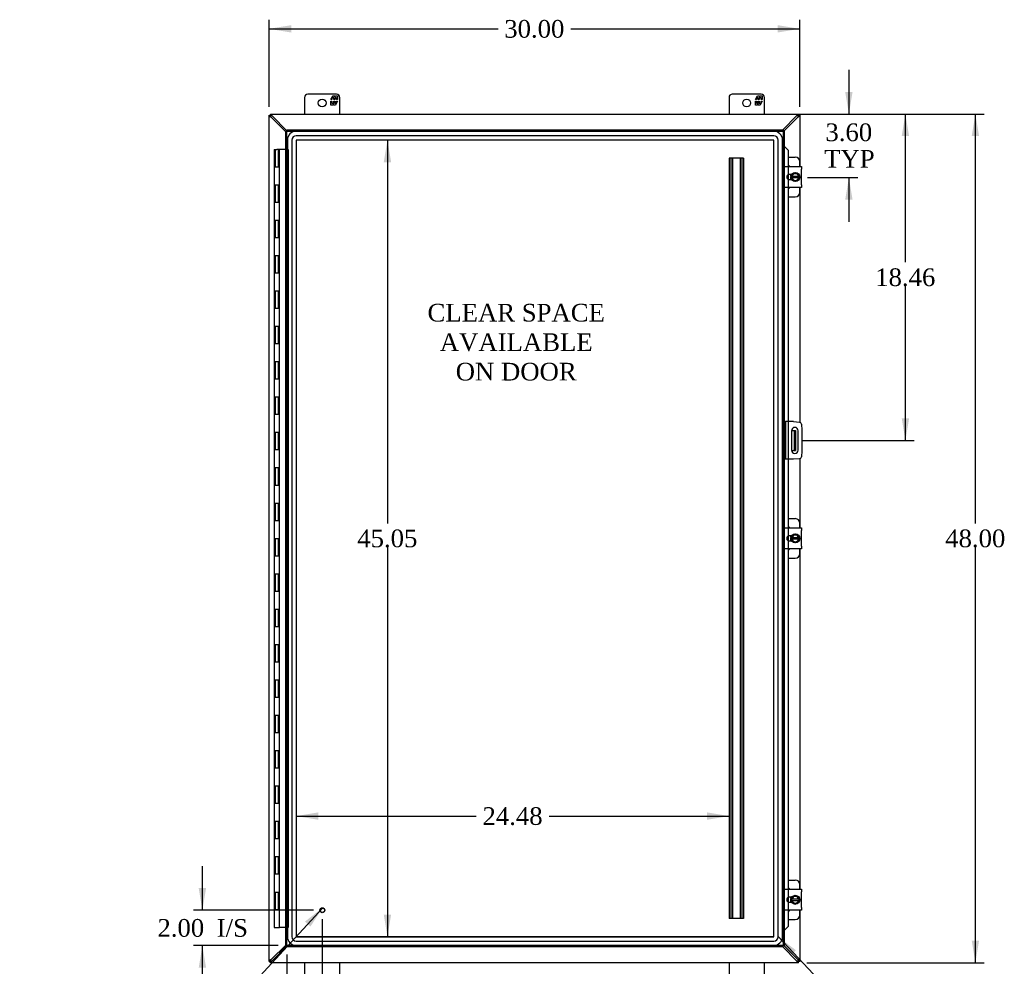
# Model space of a CAD drawing. Header units: inches. Extents: x 15 to 237, y 5 to 158.
# Tile 3 of 9: x 57 to 112, y 51 to 105. Entities that reach past the tile are written whole.
import ezdxf
from ezdxf.enums import TextEntityAlignment as Align

# ---------------------------------------------------------------- set-up
doc = ezdxf.new("R2010")
doc.units = ezdxf.units.IN
doc.header["$MEASUREMENT"] = 0
for name, color, linetype in [('COM40153-1', 7, 'CONTINUOUS'), ('COM40153-2', 7, 'CONTINUOUS'), ('COM42667', 7, 'CONTINUOUS'), ('COM42780', 7, 'CONTINUOUS'), ('COM48455', 7, 'CONTINUOUS'), ('COM53845-3', 7, 'CONTINUOUS'), ('COM70219', 7, 'CONTINUOUS'), ('COM71782-5', 7, 'CONTINUOUS'), ('DEFAULT', 7, 'CONTINUOUS'), ('FET07710', 7, 'CONTINUOUS'), ('HNG10620-44B', 7, 'CONTINUOUS'), ('HNG10620-44C', 7, 'CONTINUOUS'), ('SCC19011', 7, 'CONTINUOUS'), ('SPR20265', 7, 'CONTINUOUS'), ('STD21878', 7, 'CONTINUOUS'), ('WAF25035', 7, 'CONTINUOUS')]:
    doc.layers.add(name, color=color, linetype=linetype)
doc.styles.add('SEACAD_TIMES_NEW_ROMAN', font='times.ttf')

# ---------------------------------------------------------------- blocks, each defined once
blk = doc.blocks.new('SEANNOT_GROUP2')
at = {"layer": 'DEFAULT', "linetype": 'Continuous'}
blk.add_hatch(color=136, dxfattribs=at).paths.add_polyline_path([(72.954, 53.348), (73.647, 54.409), (72.648, 53.63)])
at = {"layer": 'DEFAULT', "color": 136, "linetype": 'Continuous'}
blk.add_line((67.881, 48.142), (67.381, 48.142), dxfattribs=at)
blk.add_lwpolyline([(67.881, 48.142), (73.647, 54.409)], dxfattribs=at)
at = {"layer": 'DEFAULT', "color": 136, "linetype": 'Continuous', "style": 'SEACAD_TIMES_NEW_ROMAN'}
for s, p in [('GROUND STUD', (56.438, 48.642)), ('DOOR', (56.438, 47.142))]:
    blk.add_text(s, height=1, dxfattribs=at).set_placement(p, align=Align.TOP_LEFT)
blk = doc.blocks.new('SEANNOT_GROUP3')
at = {"layer": 'DEFAULT', "linetype": 'Continuous'}
blk.add_hatch(color=136, dxfattribs=at).paths.add_polyline_path([(100.4, 52.005), (99.393, 52.774), (100.097, 51.72)])
at = {"layer": 'DEFAULT', "color": 136, "linetype": 'Continuous'}
blk.add_line((105.627, 46.13), (106.127, 46.13), dxfattribs=at)
blk.add_lwpolyline([(105.627, 46.13), (99.393, 52.774)], dxfattribs=at)
at = {"layer": 'DEFAULT', "color": 136, "linetype": 'Continuous', "style": 'SEACAD_TIMES_NEW_ROMAN'}
blk.add_text('GASKET', height=1, dxfattribs=at).set_placement((106.477, 46.63), align=Align.TOP_LEFT)
blk = doc.blocks.new('GDIMGGROUP')
at = {"layer": 'DEFAULT', "linetype": 'Continuous'}
for points in [[(110.754, 98.05), (110.546, 99.3), (110.337, 98.05)], [(110.754, 52.55), (110.337, 52.55), (110.546, 51.3)]]:
    blk.add_hatch(color=136, dxfattribs=at).paths.add_polyline_path(points)
at = {"layer": 'DEFAULT', "color": 136, "linetype": 'Continuous'}
for p, q in [((101.016, 99.3), (111.046, 99.3)), ((110.546, 76.15), (110.546, 99.3)), ((110.546, 51.3), (110.546, 74.8)), ((101.016, 51.3), (111.046, 51.3))]:
    blk.add_line(p, q, dxfattribs=at)
at = {"layer": 'DEFAULT', "color": 136, "linetype": 'Continuous', "style": 'SEACAD_TIMES_NEW_ROMAN'}
blk.add_text('48.00', height=1, dxfattribs=at).set_placement((108.84, 75.8), align=Align.TOP_LEFT)
blk = doc.blocks.new('GDIMGGROUP1')
at = {"layer": 'DEFAULT', "linetype": 'Continuous'}
for points in [[(66.637, 55.52), (66.846, 54.27), (67.054, 55.52)], [(66.637, 51.02), (67.054, 51.02), (66.846, 52.27)]]:
    blk.add_hatch(color=136, dxfattribs=at).paths.add_polyline_path(points)
at = {"layer": 'DEFAULT', "color": 136, "linetype": 'Continuous'}
for p, q in [((66.846, 54.27), (66.846, 56.77)), ((73.126, 54.27), (66.346, 54.27)), ((71.126, 52.27), (66.346, 52.27)), ((66.846, 49.77), (66.846, 52.27))]:
    blk.add_line(p, q, dxfattribs=at)
at = {"layer": 'DEFAULT', "color": 136, "linetype": 'Continuous', "style": 'SEACAD_TIMES_NEW_ROMAN'}
for s, p in [('2.00', (64.304, 53.77)), ('I/S', (67.658, 53.77))]:
    blk.add_text(s, height=1, dxfattribs=at).set_placement(p, align=Align.TOP_LEFT)
blk = doc.blocks.new('GDIMGGROUP9')
at = {"layer": 'DEFAULT', "linetype": 'Continuous'}
for points in [[(103.603, 100.55), (103.186, 100.55), (103.395, 99.3)], [(103.603, 94.454), (103.395, 95.704), (103.186, 94.454)]]:
    blk.add_hatch(color=136, dxfattribs=at).paths.add_polyline_path(points)
at = {"layer": 'DEFAULT', "color": 136, "linetype": 'Continuous'}
for p, q in [((103.395, 101.8), (103.395, 99.3)), ((101.016, 99.3), (103.895, 99.3)), ((101.048, 95.704), (103.895, 95.704)), ((103.395, 95.704), (103.395, 93.204))]:
    blk.add_line(p, q, dxfattribs=at)
at = {"layer": 'DEFAULT', "color": 136, "linetype": 'Continuous', "style": 'SEACAD_TIMES_NEW_ROMAN'}
for s, p in [('3.60', (102.068, 98.769)), ('TYP', (101.997, 97.269))]:
    blk.add_text(s, height=1, dxfattribs=at).set_placement(p, align=Align.TOP_LEFT)
blk = doc.blocks.new('GDIMGGROUP10')
at = {"layer": 'DEFAULT', "linetype": 'Continuous'}
for points in [[(106.798, 98.05), (106.589, 99.3), (106.381, 98.05)], [(106.798, 82.09), (106.381, 82.09), (106.589, 80.84)]]:
    blk.add_hatch(color=136, dxfattribs=at).paths.add_polyline_path(points)
at = {"layer": 'DEFAULT', "color": 136, "linetype": 'Continuous'}
for p, q in [((99.644, 99.3), (107.089, 99.3)), ((106.589, 90.92), (106.589, 99.3)), ((106.589, 80.84), (106.589, 89.57)), ((100.795, 80.84), (107.089, 80.84))]:
    blk.add_line(p, q, dxfattribs=at)
at = {"layer": 'DEFAULT', "color": 136, "linetype": 'Continuous', "style": 'SEACAD_TIMES_NEW_ROMAN'}
blk.add_text('18.46', height=1, dxfattribs=at).set_placement((104.883, 90.57), align=Align.TOP_LEFT)
blk = doc.blocks.new('GDIMGGROUP15')
at = {"layer": 'DEFAULT', "linetype": 'Continuous'}
for points in [[(72.876, 48.052), (72.876, 48.469), (71.626, 48.261)], [(72.376, 48.052), (73.626, 48.261), (72.376, 48.469)]]:
    blk.add_hatch(color=136, dxfattribs=at).paths.add_polyline_path(points)
at = {"layer": 'DEFAULT', "color": 136, "linetype": 'Continuous'}
for p, q in [((73.626, 53.77), (73.626, 47.761)), ((71.626, 51.77), (71.626, 47.761)), ((71.626, 48.261), (74.959, 48.261)), ((74.959, 48.261), (75.459, 48.261))]:
    blk.add_line(p, q, dxfattribs=at)
at = {"layer": 'DEFAULT', "color": 136, "linetype": 'Continuous', "style": 'SEACAD_TIMES_NEW_ROMAN'}
for s, p in [('2.00', (75.809, 48.761)), ('I/S', (79.163, 48.761))]:
    blk.add_text(s, height=1, dxfattribs=at).set_placement(p, align=Align.TOP_LEFT)
blk = doc.blocks.new('GDIMGGROUP23')
at = {"layer": 'DEFAULT', "linetype": 'Continuous'}
for points in [[(77.099, 96.577), (77.515, 96.577), (77.307, 97.827)], [(77.099, 54.023), (77.307, 52.773), (77.515, 54.023)]]:
    blk.add_hatch(color=136, dxfattribs=at).paths.add_polyline_path(points)
at = {"layer": 'DEFAULT', "color": 136, "linetype": 'Continuous'}
for p, q in [((77.307, 97.827), (77.307, 76.15)), ((77.307, 74.8), (77.307, 52.773))]:
    blk.add_line(p, q, dxfattribs=at)
at = {"layer": 'DEFAULT', "color": 136, "linetype": 'Continuous', "style": 'SEACAD_TIMES_NEW_ROMAN'}
blk.add_text('45.05', height=1, dxfattribs=at).set_placement((75.601, 75.8), align=Align.TOP_LEFT)
blk = doc.blocks.new('GDIMGGROUP24')
at = {"layer": 'DEFAULT', "linetype": 'Continuous'}
for points in [[(73.396, 59.385), (73.396, 59.802), (72.146, 59.594)], [(95.376, 59.385), (96.626, 59.594), (95.376, 59.802)]]:
    blk.add_hatch(color=136, dxfattribs=at).paths.add_polyline_path(points)
at = {"layer": 'DEFAULT', "color": 136, "linetype": 'Continuous'}
for p, q in [((72.146, 59.594), (82.33, 59.594)), ((86.442, 59.594), (96.626, 59.594))]:
    blk.add_line(p, q, dxfattribs=at)
at = {"layer": 'DEFAULT', "color": 136, "linetype": 'Continuous', "style": 'SEACAD_TIMES_NEW_ROMAN'}
blk.add_text('24.48', height=1, dxfattribs=at).set_placement((82.68, 60.094), align=Align.TOP_LEFT)
blk = doc.blocks.new('GDIMGGROUP25')
at = {"layer": 'DEFAULT', "linetype": 'Continuous'}
for points in [[(71.867, 104.327), (70.617, 104.119), (71.867, 103.911)], [(99.367, 104.327), (99.367, 103.911), (100.617, 104.119)]]:
    blk.add_hatch(color=136, dxfattribs=at).paths.add_polyline_path(points)
at = {"layer": 'DEFAULT', "color": 136, "linetype": 'Continuous'}
for p, q in [((70.617, 99.699), (70.617, 104.619)), ((70.617, 104.119), (83.561, 104.119)), ((87.673, 104.119), (100.617, 104.119)), ((100.617, 99.699), (100.617, 104.619))]:
    blk.add_line(p, q, dxfattribs=at)
at = {"layer": 'DEFAULT', "color": 136, "linetype": 'Continuous', "style": 'SEACAD_TIMES_NEW_ROMAN'}
blk.add_text('30.00', height=1, dxfattribs=at).set_placement((83.911, 104.619), align=Align.TOP_LEFT)

msp = doc.modelspace()

# ---------------------------------------------------------------- linework, layer by layer
at = {"layer": 'COM40153-1', "color": 7}
for p, q in [((100.149, 81.403), (100.259, 81.403)), ((100.259, 81.403), (100.295, 81.403)), ((100.295, 81.403), (100.367, 81.403)), ((100.295, 81.403), (100.295, 80.278)), ((100.367, 81.403), (100.367, 80.278)), ((100.149, 80.278), (100.259, 80.278)), ((100.295, 80.278), (100.259, 80.278)), ((100.295, 80.278), (100.367, 80.278))]:
    msp.add_line(p, q, dxfattribs=at)
at = {"layer": 'COM40153-2', "color": 7}
for p, q in [((99.814, 81.903), (99.742, 81.903)), ((99.814, 81.903), (99.814, 79.778)), ((99.814, 81.903), (99.85, 81.903)), ((100.265, 81.903), (99.85, 81.903)), ((100.265, 81.903), (100.599, 81.874)), ((100.149, 81.39), (100.149, 80.29)), ((100.524, 80.29), (100.524, 81.39)), ((100.713, 81.76), (100.742, 81.426)), ((100.742, 81.426), (100.742, 80.255)), ((100.742, 80.255), (100.713, 79.921)), ((99.814, 79.778), (99.742, 79.778)), ((99.85, 79.778), (99.814, 79.778)), ((100.265, 79.778), (99.85, 79.778)), ((100.599, 79.807), (100.265, 79.778))]:
    msp.add_line(p, q, dxfattribs=at)
for centre, radius, start, end in [((100.589, 81.749), 0.125, 5, 85), ((100.336, 81.39), 0.188, 0, 180), ((100.336, 80.29), 0.188, 180, 0), ((100.589, 79.932), 0.125, 275, 355)]:
    msp.add_arc(centre, radius, start, end, dxfattribs=at)
at = {"layer": 'COM42667', "color": 7}
for p, q in [((99.743, 96.184), (99.743, 96.327)), ((99.743, 96.327), (100.713, 96.327)), ((100.713, 96.327), (100.713, 96.184)), ((99.743, 96.184), (99.743, 95.293)), ((100.157, 95.879), (100.018, 95.879)), ((100.713, 95.293), (100.713, 96.184)), ((99.743, 95.15), (99.743, 95.293)), ((100.018, 95.598), (100.157, 95.598)), ((100.713, 95.293), (100.713, 95.15)), ((100.713, 95.15), (99.743, 95.15)), ((99.743, 75.746), (99.743, 75.889)), ((99.743, 75.889), (100.713, 75.889)), ((99.743, 75.746), (99.743, 74.855)), ((100.713, 75.889), (100.713, 75.746)), ((100.713, 74.855), (100.713, 75.746)), ((100.157, 75.441), (100.018, 75.441)), ((100.018, 75.16), (100.157, 75.16)), ((99.743, 74.712), (99.743, 74.855)), ((100.713, 74.712), (99.743, 74.712)), ((100.713, 74.855), (100.713, 74.712)), ((99.743, 55.308), (99.743, 55.451)), ((99.743, 55.451), (100.713, 55.451)), ((99.743, 55.308), (99.743, 54.417)), ((100.713, 55.451), (100.713, 55.308)), ((100.713, 54.417), (100.713, 55.308)), ((100.157, 55.003), (100.018, 55.003)), ((100.018, 54.722), (100.157, 54.722)), ((99.743, 54.274), (99.743, 54.417)), ((100.713, 54.274), (99.743, 54.274)), ((100.713, 54.417), (100.713, 54.274))]:
    msp.add_line(p, q, dxfattribs=at)
for centre, radius in [((100.018, 95.738), 0.14), ((100.018, 75.3), 0.141), ((100.018, 54.862), 0.14)]:
    msp.add_arc(centre, radius, 90, 270, dxfattribs=at)
at = {"layer": 'COM42780', "color": 7}
for p, q in [((99.967, 96.854), (100.364, 96.854)), ((100.614, 96.327), (100.614, 96.604)), ((100.114, 95.804), (100.114, 95.879)), ((100.114, 95.598), (100.114, 95.67)), ((100.614, 94.873), (100.614, 95.15)), ((99.967, 94.623), (100.364, 94.623)), ((99.967, 76.416), (100.364, 76.416)), ((100.614, 75.889), (100.614, 76.166)), ((100.114, 75.366), (100.114, 75.441)), ((100.114, 75.16), (100.114, 75.232)), ((100.614, 74.435), (100.614, 74.712)), ((99.967, 74.185), (100.364, 74.185)), ((99.967, 55.978), (100.364, 55.978)), ((100.614, 55.451), (100.614, 55.728)), ((100.114, 54.928), (100.114, 55.003)), ((100.114, 54.722), (100.114, 54.794)), ((100.614, 53.997), (100.614, 54.274)), ((99.967, 53.747), (100.364, 53.747))]:
    msp.add_line(p, q, dxfattribs=at)
for centre, start, end in [((99.864, 96.167), 39.9324, 65.6695), ((100.364, 96.604), 0, 90), ((99.864, 95.31), 294.3305, 320.0676), ((100.364, 94.873), 270, 0), ((100.364, 76.166), 0, 90), ((99.864, 75.729), 39.9324, 65.6695), ((99.864, 74.872), 294.3305, 320.0676), ((100.364, 74.435), 270, 0), ((100.364, 55.728), 0, 90), ((99.864, 55.291), 39.9324, 65.6695), ((99.864, 54.434), 294.3305, 320.0676), ((100.364, 53.997), 270, 0)]:
    msp.add_arc(centre, 0.25, start, end, dxfattribs=at)
at = {"layer": 'COM48455', "color": 7}
for p, q in [((70.617, 99.228), (70.689, 99.228)), ((70.617, 99.199), (70.617, 99.228)), ((70.689, 99.199), (70.617, 99.199)), ((70.617, 51.402), (70.617, 99.199)), ((70.689, 99.3), (70.689, 99.228)), ((70.689, 99.3), (70.719, 99.3)), ((70.689, 99.228), (70.725, 99.192)), ((70.719, 99.228), (70.689, 99.228)), ((70.689, 99.228), (70.725, 99.192)), ((70.689, 99.228), (70.689, 99.199)), ((70.725, 99.123), (70.706, 99.156)), ((70.719, 99.228), (70.719, 99.3)), ((70.719, 99.3), (100.516, 99.3)), ((71.554, 98.302), (70.725, 99.123)), ((70.762, 99.212), (70.795, 99.192)), ((71.626, 98.353), (70.795, 99.192)), ((100.44, 99.192), (99.658, 98.403)), ((99.71, 98.331), (100.509, 99.123)), ((100.44, 99.192), (100.473, 99.212)), ((100.545, 99.228), (100.509, 99.192)), ((100.545, 99.228), (100.509, 99.192)), ((100.529, 99.156), (100.509, 99.123)), ((100.516, 99.228), (100.516, 99.3)), ((100.516, 99.3), (100.545, 99.3)), ((100.545, 99.228), (100.516, 99.228)), ((100.545, 99.3), (100.545, 99.228)), ((100.617, 99.228), (100.545, 99.228)), ((100.545, 99.199), (100.545, 99.228)), ((100.545, 99.199), (100.617, 99.199)), ((100.617, 99.228), (100.617, 99.199)), ((100.617, 99.199), (100.617, 96.327)), ((100.617, 95.15), (100.617, 81.871)), ((100.617, 79.81), (100.617, 75.889)), ((100.617, 74.712), (100.617, 55.451)), ((100.617, 54.274), (100.617, 51.402)), ((70.725, 51.478), (71.554, 52.299)), ((71.626, 52.248), (70.795, 51.408)), ((100.44, 51.408), (99.658, 52.198)), ((100.509, 51.478), (99.71, 52.27)), ((70.689, 51.402), (70.617, 51.402)), ((70.617, 51.373), (70.617, 51.402)), ((70.617, 51.373), (70.689, 51.373)), ((70.689, 51.373), (70.725, 51.408)), ((70.689, 51.372), (70.725, 51.408)), ((70.689, 51.402), (70.689, 51.373)), ((70.689, 51.372), (70.719, 51.372)), ((70.689, 51.3), (70.689, 51.372)), ((70.719, 51.3), (70.689, 51.3)), ((70.706, 51.445), (70.725, 51.478)), ((70.719, 51.372), (70.719, 51.3)), ((100.516, 51.3), (70.719, 51.3)), ((70.795, 51.408), (70.762, 51.389)), ((100.473, 51.389), (100.44, 51.408)), ((100.509, 51.478), (100.529, 51.445)), ((100.545, 51.373), (100.509, 51.408)), ((100.545, 51.372), (100.509, 51.408)), ((100.516, 51.372), (100.516, 51.3)), ((100.516, 51.372), (100.545, 51.372)), ((100.545, 51.3), (100.516, 51.3)), ((100.545, 51.402), (100.617, 51.402)), ((100.545, 51.373), (100.545, 51.402)), ((100.617, 51.373), (100.545, 51.373)), ((100.545, 51.3), (100.545, 51.372)), ((100.617, 51.402), (100.617, 51.373))]:
    msp.add_line(p, q, dxfattribs=at)
for centre, start, end in [((71.135, 99.922), 238.5398, 242.806), ((69.996, 98.782), 27.194, 31.4601), ((101.238, 98.782), 148.5399, 152.806), ((100.099, 99.922), 297.194, 301.4601), ((71.135, 50.679), 117.194, 121.4601), ((69.996, 51.819), 328.5399, 332.806), ((101.238, 51.819), 207.194, 211.4601), ((100.099, 50.679), 58.5399, 62.806)]:
    msp.add_arc(centre, 0.898, start, end, dxfattribs=at)
for points, knots in [([(70.667, 99.156), (70.665, 99.157), (70.662, 99.159), (70.657, 99.162), (70.652, 99.165), (70.648, 99.168), (70.643, 99.171), (70.639, 99.174), (70.635, 99.177), (70.631, 99.18), (70.626, 99.185), (70.621, 99.189), (70.619, 99.193), (70.618, 99.196), (70.617, 99.198), (70.617, 99.199)], [0, 0, 0, 0, 0.058508, 0.117588, 0.177234, 0.23744, 0.298196, 0.359495, 0.421327, 0.483683, 0.609872, 0.738031, 0.824554, 0.911887, 1, 1, 1, 1]), ([(70.706, 99.156), (70.704, 99.16), (70.701, 99.164), (70.698, 99.172), (70.696, 99.176), (70.693, 99.183), (70.691, 99.186), (70.69, 99.193), (70.689, 99.196), (70.689, 99.199)], [0, 0, 0, 0, 0.25, 0.25, 0.5, 0.5, 0.75, 0.75, 1, 1, 1, 1]), ([(70.719, 99.3), (70.72, 99.3), (70.721, 99.3), (70.723, 99.3), (70.725, 99.299), (70.727, 99.297), (70.729, 99.296), (70.731, 99.294), (70.734, 99.291), (70.736, 99.289), (70.739, 99.285), (70.744, 99.279), (70.749, 99.27), (70.755, 99.261), (70.76, 99.254), (70.762, 99.251)], [0, 0, 0, 0, 0.058839, 0.117335, 0.175479, 0.233264, 0.290679, 0.347718, 0.404373, 0.460635, 0.516498, 0.640635, 0.762642, 0.882451, 1, 1, 1, 1]), ([(70.719, 99.228), (70.722, 99.228), (70.725, 99.228), (70.731, 99.226), (70.735, 99.225), (70.742, 99.222), (70.746, 99.22), (70.753, 99.216), (70.758, 99.214), (70.762, 99.212)], [0, 0, 0, 0, 0.25, 0.25, 0.5, 0.5, 0.75, 0.75, 1, 1, 1, 1]), ([(100.473, 99.251), (100.474, 99.252), (100.476, 99.256), (100.479, 99.261), (100.482, 99.265), (100.485, 99.27), (100.488, 99.274), (100.491, 99.278), (100.494, 99.282), (100.497, 99.287), (100.502, 99.292), (100.506, 99.296), (100.51, 99.299), (100.513, 99.3), (100.515, 99.3), (100.516, 99.3)], [0, 0, 0, 0, 0.058508, 0.117588, 0.177234, 0.23744, 0.298196, 0.359495, 0.421327, 0.483683, 0.609872, 0.738031, 0.824554, 0.911887, 1, 1, 1, 1]), ([(100.473, 99.212), (100.477, 99.214), (100.481, 99.216), (100.489, 99.22), (100.493, 99.222), (100.5, 99.225), (100.503, 99.226), (100.51, 99.228), (100.513, 99.228), (100.516, 99.228)], [0, 0, 0, 0, 0.25, 0.25, 0.5, 0.5, 0.75, 0.75, 1, 1, 1, 1]), ([(100.545, 99.199), (100.545, 99.196), (100.545, 99.193), (100.543, 99.186), (100.542, 99.183), (100.539, 99.176), (100.537, 99.172), (100.533, 99.164), (100.531, 99.16), (100.529, 99.156)], [0, 0, 0, 0, 0.25, 0.25, 0.5, 0.5, 0.75, 0.75, 1, 1, 1, 1]), ([(100.617, 99.199), (100.617, 99.198), (100.617, 99.197), (100.617, 99.195), (100.616, 99.193), (100.614, 99.191), (100.613, 99.189), (100.611, 99.186), (100.608, 99.184), (100.606, 99.182), (100.601, 99.179), (100.595, 99.174), (100.587, 99.168), (100.578, 99.162), (100.571, 99.158), (100.568, 99.156)], [0, 0, 0, 0, 0.058839, 0.117335, 0.175479, 0.233264, 0.290679, 0.347718, 0.404373, 0.460635, 0.516498, 0.640635, 0.762642, 0.882451, 1, 1, 1, 1]), ([(70.617, 51.402), (70.617, 51.403), (70.617, 51.404), (70.618, 51.406), (70.619, 51.408), (70.62, 51.41), (70.622, 51.412), (70.624, 51.414), (70.626, 51.417), (70.629, 51.419), (70.633, 51.422), (70.639, 51.427), (70.648, 51.433), (70.657, 51.439), (70.664, 51.443), (70.667, 51.445)], [0, 0, 0, 0, 0.058839, 0.117335, 0.175479, 0.233264, 0.290679, 0.347718, 0.404373, 0.460635, 0.516498, 0.640635, 0.762642, 0.882451, 1, 1, 1, 1]), ([(70.689, 51.402), (70.689, 51.405), (70.69, 51.408), (70.691, 51.414), (70.693, 51.418), (70.696, 51.425), (70.698, 51.429), (70.701, 51.437), (70.704, 51.441), (70.706, 51.445)], [0, 0, 0, 0, 0.25, 0.25, 0.5, 0.5, 0.75, 0.75, 1, 1, 1, 1]), ([(70.762, 51.389), (70.758, 51.387), (70.753, 51.385), (70.746, 51.381), (70.742, 51.379), (70.735, 51.376), (70.731, 51.375), (70.725, 51.373), (70.722, 51.372), (70.719, 51.372)], [0, 0, 0, 0, 0.25, 0.25, 0.5, 0.5, 0.75, 0.75, 1, 1, 1, 1]), ([(70.762, 51.35), (70.761, 51.349), (70.759, 51.345), (70.756, 51.34), (70.752, 51.336), (70.75, 51.331), (70.747, 51.327), (70.744, 51.322), (70.741, 51.319), (70.737, 51.314), (70.733, 51.309), (70.729, 51.305), (70.725, 51.302), (70.722, 51.301), (70.72, 51.301), (70.719, 51.3)], [0, 0, 0, 0, 0.058508, 0.117588, 0.177234, 0.23744, 0.298196, 0.359495, 0.421327, 0.483683, 0.609872, 0.738031, 0.824554, 0.911887, 1, 1, 1, 1]), ([(100.516, 51.372), (100.513, 51.372), (100.51, 51.373), (100.503, 51.375), (100.5, 51.376), (100.493, 51.379), (100.489, 51.381), (100.481, 51.385), (100.477, 51.387), (100.473, 51.389)], [0, 0, 0, 0, 0.25, 0.25, 0.5, 0.5, 0.75, 0.75, 1, 1, 1, 1]), ([(100.516, 51.3), (100.515, 51.3), (100.514, 51.301), (100.512, 51.301), (100.51, 51.302), (100.508, 51.303), (100.505, 51.305), (100.503, 51.307), (100.501, 51.31), (100.499, 51.312), (100.495, 51.316), (100.491, 51.322), (100.485, 51.331), (100.479, 51.34), (100.475, 51.347), (100.473, 51.35)], [0, 0, 0, 0, 0.058839, 0.117335, 0.175479, 0.233264, 0.290679, 0.347718, 0.404373, 0.460635, 0.516498, 0.640635, 0.762642, 0.882451, 1, 1, 1, 1]), ([(100.529, 51.445), (100.531, 51.441), (100.533, 51.437), (100.537, 51.429), (100.539, 51.425), (100.542, 51.418), (100.543, 51.414), (100.545, 51.408), (100.545, 51.405), (100.545, 51.402)], [0, 0, 0, 0, 0.25, 0.25, 0.5, 0.5, 0.75, 0.75, 1, 1, 1, 1]), ([(100.568, 51.445), (100.569, 51.444), (100.573, 51.442), (100.577, 51.439), (100.582, 51.436), (100.587, 51.433), (100.591, 51.43), (100.595, 51.427), (100.599, 51.424), (100.604, 51.42), (100.609, 51.416), (100.613, 51.412), (100.616, 51.408), (100.617, 51.405), (100.617, 51.403), (100.617, 51.402)], [0, 0, 0, 0, 0.058508, 0.117588, 0.177234, 0.23744, 0.298196, 0.359495, 0.421327, 0.483683, 0.609872, 0.738031, 0.824554, 0.911887, 1, 1, 1, 1])]:
    msp.add_open_spline(points, degree=3, knots=knots, dxfattribs=at)
at = {"layer": 'COM53845-3', "color": 7}
for p, q in [((96.709, 96.8), (96.626, 96.8)), ((96.626, 96.8), (96.626, 53.8)), ((96.666, 96.8), (96.666, 53.8)), ((97.36, 96.8), (96.709, 96.8)), ((96.778, 96.8), (96.778, 53.8)), ((96.818, 96.8), (96.818, 53.8)), ((97.251, 96.8), (97.251, 53.8)), ((97.291, 96.8), (97.291, 53.8)), ((97.443, 96.8), (97.36, 96.8)), ((97.403, 96.8), (97.403, 53.8)), ((97.443, 96.8), (97.443, 53.8)), ((96.709, 53.8), (96.626, 53.8)), ((97.36, 53.8), (96.709, 53.8)), ((97.443, 53.8), (97.36, 53.8))]:
    msp.add_line(p, q, dxfattribs=at)
at = {"layer": 'COM70219', "color": 7}
for p, q in [((99.143, 98.326), (72.147, 98.326)), ((99.143, 98.325), (72.147, 98.325)), ((99.143, 98.076), (72.147, 98.076)), ((71.647, 97.826), (71.647, 52.774)), ((71.648, 97.826), (71.648, 52.774)), ((71.897, 97.826), (71.897, 52.774)), ((72.146, 97.826), (72.146, 52.774)), ((99.143, 97.827), (72.147, 97.827)), ((72.147, 97.826), (72.147, 52.774)), ((99.143, 97.826), (72.147, 97.826)), ((99.143, 52.774), (99.143, 97.826)), ((99.144, 52.774), (99.144, 97.826)), ((99.393, 52.774), (99.393, 97.826)), ((99.642, 52.774), (99.642, 97.826)), ((99.643, 52.774), (99.643, 97.826)), ((72.147, 52.774), (99.143, 52.774)), ((72.147, 52.773), (99.143, 52.773)), ((72.147, 52.524), (99.143, 52.524)), ((72.147, 52.275), (99.143, 52.275)), ((72.147, 52.274), (99.143, 52.274))]:
    msp.add_line(p, q, dxfattribs=at)
for centre, radius, start, end in [((72.147, 97.826), 0.5, 90, 180), ((72.147, 97.826), 0.499, 90, 180), ((72.147, 97.826), 0.25, 90, 180), ((99.143, 97.826), 0.5, 0, 90), ((99.143, 97.826), 0.499, 0, 90), ((99.143, 97.826), 0.25, 0, 90), ((72.147, 97.826), 0.001, 90, 180), ((99.143, 97.826), 0.001, 0, 90), ((72.147, 52.774), 0.5, 180, 270), ((72.147, 52.774), 0.499, 180, 270), ((72.147, 52.774), 0.25, 180, 270), ((72.147, 52.774), 0.001, 180, 270), ((99.143, 52.774), 0.5, 270, 0), ((99.143, 52.774), 0.001, 270, 0), ((99.143, 52.774), 0.25, 270, 0), ((99.143, 52.774), 0.499, 270, 0)]:
    msp.add_arc(centre, radius, start, end, dxfattribs=at)
at = {"layer": 'COM71782-5', "color": 7}
for p, q in [((71.554, 98.331), (71.626, 98.331)), ((71.554, 52.27), (71.554, 98.331)), ((71.626, 98.403), (71.626, 98.331)), ((71.626, 98.403), (99.67, 98.403)), ((71.626, 98.331), (99.67, 98.331)), ((71.626, 98.331), (71.662, 98.295)), ((71.626, 52.27), (71.626, 98.331)), ((71.626, 98.331), (71.662, 98.295)), ((99.67, 98.331), (99.634, 98.295)), ((99.67, 98.331), (99.634, 98.295)), ((99.67, 98.403), (99.67, 98.331)), ((99.67, 98.331), (99.67, 52.27)), ((99.742, 98.331), (99.67, 98.331)), ((99.742, 98.331), (99.742, 52.27)), ((99.742, 97.456), (99.67, 97.456)), ((99.755, 97.456), (99.742, 97.456)), ((99.764, 97.433), (99.774, 97.433)), ((99.785, 97.42), (99.955, 97.248)), ((99.785, 97.42), (99.797, 97.42)), ((99.797, 97.42), (99.967, 97.248)), ((99.955, 97.248), (99.955, 96.327)), ((99.967, 97.248), (99.955, 97.248)), ((99.967, 97.248), (99.967, 96.327)), ((99.955, 96.327), (99.955, 95.864)), ((99.967, 96.327), (99.967, 95.87)), ((99.955, 95.864), (99.955, 95.613)), ((99.967, 95.87), (99.967, 95.607)), ((99.955, 95.613), (99.955, 95.15)), ((99.967, 95.607), (99.967, 95.15)), ((99.955, 95.15), (99.955, 81.903)), ((99.967, 95.15), (99.967, 81.903)), ((99.955, 81.903), (99.955, 79.778)), ((99.967, 81.903), (99.967, 79.778)), ((99.955, 79.778), (99.955, 75.889)), ((99.967, 79.778), (99.967, 75.889)), ((99.955, 75.889), (99.955, 75.426)), ((99.967, 75.889), (99.967, 75.432)), ((99.955, 75.426), (99.955, 75.175)), ((99.955, 75.175), (99.955, 74.712)), ((99.967, 75.432), (99.967, 75.169)), ((99.967, 75.169), (99.967, 74.712)), ((99.955, 74.712), (99.955, 55.451)), ((99.967, 74.712), (99.967, 55.451)), ((99.955, 55.451), (99.955, 54.988)), ((99.967, 55.451), (99.967, 54.994)), ((99.955, 54.988), (99.955, 54.737)), ((99.955, 54.737), (99.955, 54.274)), ((99.967, 54.994), (99.967, 54.731)), ((99.967, 54.731), (99.967, 54.274)), ((99.955, 54.274), (99.955, 53.353)), ((99.967, 54.274), (99.967, 53.353)), ((99.742, 53.145), (99.67, 53.145)), ((99.742, 53.145), (99.755, 53.145)), ((99.774, 53.168), (99.764, 53.168)), ((99.955, 53.353), (99.785, 53.18)), ((99.785, 53.18), (99.797, 53.18)), ((99.967, 53.353), (99.797, 53.18)), ((99.967, 53.353), (99.955, 53.353)), ((71.554, 52.27), (71.626, 52.27)), ((71.626, 52.27), (71.662, 52.306)), ((71.626, 52.27), (71.662, 52.306)), ((99.67, 52.27), (71.626, 52.27)), ((71.626, 52.198), (71.626, 52.27)), ((99.67, 52.198), (71.626, 52.198)), ((99.67, 52.27), (99.634, 52.306)), ((99.67, 52.27), (99.634, 52.306)), ((99.67, 52.198), (99.67, 52.27)), ((99.742, 52.27), (99.67, 52.27))]:
    msp.add_line(p, q, dxfattribs=at)
for centre, radius, start, end in [((100.183, 98.507), 1.153, 245.7342, 249.4642), ((100.073, 97.69), 0.395, 216.3142, 223.0054), ((100.183, 98.507), 1.153, 249.4642, 250.458), ((100.183, 52.094), 1.153, 110.5358, 114.2658), ((100.073, 52.911), 0.395, 136.9946, 143.6858), ((100.183, 52.094), 1.153, 109.542, 110.5358)]:
    msp.add_arc(centre, radius, start, end, dxfattribs=at)
at = {"layer": 'FET07710', "color": 7}
for p, q in [((72.617, 100.238), (72.617, 99.3)), ((74.43, 100.425), (72.805, 100.425)), ((74.107, 100.12), (74.23, 100.332)), ((74.27, 100.226), (74.172, 100.226)), ((74.172, 100.226), (74.172, 100.12)), ((74.23, 100.332), (74.339, 100.332)), ((74.27, 100.12), (74.27, 100.226)), ((74.428, 100.226), (74.33, 100.226)), ((74.33, 100.226), (74.33, 100.12)), ((74.339, 100.332), (74.339, 100.255)), ((74.339, 100.255), (74.383, 100.332)), ((74.383, 100.332), (74.492, 100.332)), ((74.428, 100.12), (74.428, 100.226)), ((74.492, 100.332), (74.492, 100.12)), ((74.617, 99.3), (74.617, 100.238)), ((96.617, 100.238), (96.617, 99.3)), ((98.43, 100.425), (96.805, 100.425)), ((98.107, 100.12), (98.23, 100.332)), ((98.27, 100.226), (98.172, 100.226)), ((98.172, 100.226), (98.172, 100.12)), ((98.23, 100.332), (98.339, 100.332)), ((98.27, 100.12), (98.27, 100.226)), ((98.428, 100.226), (98.33, 100.226)), ((98.33, 100.226), (98.33, 100.12)), ((98.339, 100.332), (98.339, 100.255)), ((98.339, 100.255), (98.383, 100.332)), ((98.383, 100.332), (98.492, 100.332)), ((98.428, 100.12), (98.428, 100.226)), ((98.492, 100.332), (98.492, 100.12)), ((98.617, 99.3), (98.617, 100.238)), ((74.172, 100.12), (74.107, 100.12)), ((74.107, 99.811), (74.107, 100.023)), ((74.107, 100.023), (74.172, 100.023)), ((74.216, 99.811), (74.107, 99.811)), ((74.172, 100.023), (74.172, 99.917)), ((74.172, 99.917), (74.27, 99.917)), ((74.261, 99.888), (74.216, 99.811)), ((74.261, 99.811), (74.261, 99.888)), ((74.37, 99.811), (74.261, 99.811)), ((74.33, 100.12), (74.27, 100.12)), ((74.27, 99.917), (74.27, 100.023)), ((74.27, 100.023), (74.33, 100.023)), ((74.33, 100.023), (74.33, 99.917)), ((74.33, 99.917), (74.428, 99.917)), ((74.492, 100.023), (74.37, 99.811)), ((74.492, 100.12), (74.428, 100.12)), ((74.428, 99.917), (74.428, 100.023)), ((74.428, 100.023), (74.492, 100.023)), ((98.172, 100.12), (98.107, 100.12)), ((98.107, 99.811), (98.107, 100.023)), ((98.107, 100.023), (98.172, 100.023)), ((98.216, 99.811), (98.107, 99.811)), ((98.172, 100.023), (98.172, 99.917)), ((98.172, 99.917), (98.27, 99.917)), ((98.261, 99.888), (98.216, 99.811)), ((98.261, 99.811), (98.261, 99.888)), ((98.37, 99.811), (98.261, 99.811)), ((98.33, 100.12), (98.27, 100.12)), ((98.27, 99.917), (98.27, 100.023)), ((98.27, 100.023), (98.33, 100.023)), ((98.33, 100.023), (98.33, 99.917)), ((98.33, 99.917), (98.428, 99.917)), ((98.492, 100.023), (98.37, 99.811)), ((98.492, 100.12), (98.428, 100.12)), ((98.428, 99.917), (98.428, 100.023)), ((98.428, 100.023), (98.492, 100.023)), ((72.617, 51.3), (72.617, 50.363)), ((74.617, 50.363), (74.617, 51.3)), ((96.617, 51.3), (96.617, 50.363)), ((98.617, 50.363), (98.617, 51.3))]:
    msp.add_line(p, q, dxfattribs=at)
for centre in [(73.617, 99.925), (97.617, 99.925)]:
    msp.add_circle(centre, 0.219, dxfattribs=at)
for centre, radius, start, end in [((72.805, 100.238), 0.187, 90, 180), ((74.43, 100.238), 0.188, 0, 90), ((96.805, 100.238), 0.188, 90, 180), ((98.43, 100.238), 0.188, 0, 90)]:
    msp.add_arc(centre, radius, start, end, dxfattribs=at)
at = {"layer": 'HNG10620-44B', "color": 7}
for p, q in [((71.056, 96.3), (70.903, 96.3)), ((70.903, 96.3), (70.903, 95.3)), ((70.903, 95.3), (71.056, 95.3)), ((71.056, 94.3), (70.903, 94.3)), ((70.903, 94.3), (70.903, 93.3)), ((70.903, 93.3), (71.056, 93.3)), ((71.056, 92.3), (70.903, 92.3)), ((70.903, 92.3), (70.903, 91.3)), ((70.903, 91.3), (71.056, 91.3)), ((71.056, 90.3), (70.903, 90.3)), ((70.903, 90.3), (70.903, 89.3)), ((70.903, 89.3), (71.056, 89.3)), ((71.056, 88.3), (70.903, 88.3)), ((70.903, 88.3), (70.903, 87.3)), ((70.903, 87.3), (71.056, 87.3)), ((71.056, 86.3), (70.903, 86.3)), ((70.903, 86.3), (70.903, 85.3)), ((70.903, 85.3), (71.056, 85.3)), ((71.056, 84.3), (70.903, 84.3)), ((70.903, 84.3), (70.903, 83.3)), ((70.903, 83.3), (71.056, 83.3)), ((71.056, 82.3), (70.903, 82.3)), ((70.903, 82.3), (70.903, 81.3)), ((70.903, 81.3), (71.056, 81.3)), ((71.056, 80.3), (70.903, 80.3)), ((70.903, 80.3), (70.903, 79.3)), ((70.903, 79.3), (71.056, 79.3)), ((71.056, 78.3), (70.903, 78.3)), ((70.903, 78.3), (70.903, 77.3)), ((70.903, 77.3), (71.056, 77.3)), ((71.056, 76.3), (70.903, 76.3)), ((70.903, 76.3), (70.903, 75.3)), ((70.903, 75.3), (71.056, 75.3)), ((71.056, 74.3), (70.903, 74.3)), ((70.903, 74.3), (70.903, 73.3)), ((70.903, 73.3), (71.056, 73.3)), ((71.056, 72.3), (70.903, 72.3)), ((70.903, 72.3), (70.903, 71.3)), ((70.903, 71.3), (71.056, 71.3)), ((71.056, 70.3), (70.903, 70.3)), ((70.903, 70.3), (70.903, 69.3)), ((70.903, 69.3), (71.056, 69.3)), ((71.056, 68.3), (70.903, 68.3)), ((70.903, 68.3), (70.903, 67.3)), ((70.903, 67.3), (71.056, 67.3)), ((71.056, 66.3), (70.903, 66.3)), ((70.903, 66.3), (70.903, 65.3)), ((70.903, 65.3), (71.056, 65.3)), ((71.056, 64.3), (70.903, 64.3)), ((70.903, 64.3), (70.903, 63.3)), ((70.903, 63.3), (71.056, 63.3)), ((71.056, 62.3), (70.903, 62.3)), ((70.903, 62.3), (70.903, 61.3)), ((70.903, 61.3), (71.056, 61.3)), ((71.056, 60.3), (70.903, 60.3)), ((70.903, 60.3), (70.903, 59.3)), ((70.903, 59.3), (71.056, 59.3)), ((71.056, 58.3), (70.903, 58.3)), ((70.903, 58.3), (70.903, 57.3)), ((70.903, 57.3), (71.056, 57.3)), ((71.056, 56.3), (70.903, 56.3)), ((70.903, 56.3), (70.903, 55.3)), ((70.903, 55.3), (71.056, 55.3)), ((71.056, 54.3), (70.903, 54.3)), ((70.903, 54.3), (70.903, 53.3)), ((70.903, 53.3), (71.21, 53.3))]:
    msp.add_line(p, q, dxfattribs=at)
at = {"layer": 'HNG10620-44C', "color": 7}
for p, q in [((70.903, 97.3), (71.056, 97.3)), ((70.903, 97.3), (70.903, 96.3)), ((70.963, 97.3), (70.963, 96.3)), ((71.554, 97.3), (71.056, 97.3)), ((71.139, 97.3), (71.139, 96.3)), ((71.15, 96.3), (71.15, 97.3)), ((71.192, 97.3), (71.192, 96.3)), ((71.21, 96.3), (71.21, 97.3)), ((71.597, 97.3), (71.554, 97.3)), ((71.626, 97.3), (71.597, 97.3)), ((71.626, 97.3), (71.686, 97.3)), ((71.686, 97.3), (71.686, 53.3)), ((71.056, 96.3), (70.903, 96.3)), ((71.21, 96.3), (71.056, 96.3)), ((71.21, 95.3), (71.21, 96.3)), ((70.903, 95.3), (71.056, 95.3)), ((70.903, 95.3), (70.903, 94.3)), ((70.963, 95.3), (70.963, 94.3)), ((71.056, 95.3), (71.21, 95.3)), ((71.139, 95.3), (71.139, 94.3)), ((71.15, 94.3), (71.15, 95.3)), ((71.192, 95.3), (71.192, 94.3)), ((71.21, 94.3), (71.21, 95.3)), ((71.056, 94.3), (70.903, 94.3)), ((71.21, 94.3), (71.056, 94.3)), ((71.21, 93.3), (71.21, 94.3)), ((70.903, 93.3), (71.056, 93.3)), ((70.903, 93.3), (70.903, 92.3)), ((70.963, 93.3), (70.963, 92.3)), ((71.056, 93.3), (71.21, 93.3)), ((71.139, 93.3), (71.139, 92.3)), ((71.15, 92.3), (71.15, 93.3)), ((71.192, 93.3), (71.192, 92.3)), ((71.21, 92.3), (71.21, 93.3)), ((71.056, 92.3), (70.903, 92.3)), ((71.21, 92.3), (71.056, 92.3)), ((71.21, 91.3), (71.21, 92.3)), ((70.903, 91.3), (71.056, 91.3)), ((70.903, 91.3), (70.903, 90.3)), ((70.963, 91.3), (70.963, 90.3)), ((71.056, 91.3), (71.21, 91.3)), ((71.139, 91.3), (71.139, 90.3)), ((71.15, 90.3), (71.15, 91.3)), ((71.192, 91.3), (71.192, 90.3)), ((71.21, 90.3), (71.21, 91.3)), ((71.056, 90.3), (70.903, 90.3)), ((71.21, 90.3), (71.056, 90.3)), ((71.21, 89.3), (71.21, 90.3)), ((70.903, 89.3), (71.056, 89.3)), ((70.903, 89.3), (70.903, 88.3)), ((70.963, 89.3), (70.963, 88.3)), ((71.056, 89.3), (71.21, 89.3)), ((71.139, 89.3), (71.139, 88.3)), ((71.15, 88.3), (71.15, 89.3)), ((71.192, 89.3), (71.192, 88.3)), ((71.21, 88.3), (71.21, 89.3)), ((71.056, 88.3), (70.903, 88.3)), ((71.21, 88.3), (71.056, 88.3)), ((71.21, 87.3), (71.21, 88.3)), ((70.903, 87.3), (71.056, 87.3)), ((70.903, 87.3), (70.903, 86.3)), ((70.963, 87.3), (70.963, 86.3)), ((71.056, 87.3), (71.21, 87.3)), ((71.139, 87.3), (71.139, 86.3)), ((71.15, 86.3), (71.15, 87.3)), ((71.192, 87.3), (71.192, 86.3)), ((71.21, 86.3), (71.21, 87.3)), ((71.056, 86.3), (70.903, 86.3)), ((71.21, 86.3), (71.056, 86.3)), ((71.21, 85.3), (71.21, 86.3)), ((70.903, 85.3), (71.056, 85.3)), ((70.903, 85.3), (70.903, 84.3)), ((70.963, 85.3), (70.963, 84.3)), ((71.056, 85.3), (71.21, 85.3)), ((71.139, 85.3), (71.139, 84.3)), ((71.15, 84.3), (71.15, 85.3)), ((71.192, 85.3), (71.192, 84.3)), ((71.21, 84.3), (71.21, 85.3)), ((71.056, 84.3), (70.903, 84.3)), ((71.21, 84.3), (71.056, 84.3)), ((71.21, 83.3), (71.21, 84.3)), ((70.903, 83.3), (71.056, 83.3)), ((70.903, 83.3), (70.903, 82.3)), ((70.963, 83.3), (70.963, 82.3)), ((71.056, 83.3), (71.21, 83.3)), ((71.139, 83.3), (71.139, 82.3)), ((71.15, 82.3), (71.15, 83.3)), ((71.192, 83.3), (71.192, 82.3)), ((71.21, 82.3), (71.21, 83.3)), ((71.056, 82.3), (70.903, 82.3)), ((71.21, 82.3), (71.056, 82.3)), ((71.21, 81.3), (71.21, 82.3)), ((70.903, 81.3), (71.056, 81.3)), ((70.903, 81.3), (70.903, 80.3)), ((70.963, 81.3), (70.963, 80.3)), ((71.056, 81.3), (71.21, 81.3)), ((71.139, 81.3), (71.139, 80.3)), ((71.15, 80.3), (71.15, 81.3)), ((71.192, 81.3), (71.192, 80.3)), ((71.21, 80.3), (71.21, 81.3)), ((71.056, 80.3), (70.903, 80.3)), ((71.21, 80.3), (71.056, 80.3)), ((71.21, 79.3), (71.21, 80.3)), ((70.903, 79.3), (71.056, 79.3)), ((70.903, 79.3), (70.903, 78.3)), ((70.963, 79.3), (70.963, 78.3)), ((71.056, 79.3), (71.21, 79.3)), ((71.139, 79.3), (71.139, 78.3)), ((71.15, 78.3), (71.15, 79.3)), ((71.192, 79.3), (71.192, 78.3)), ((71.21, 78.3), (71.21, 79.3)), ((71.056, 78.3), (70.903, 78.3)), ((71.21, 78.3), (71.056, 78.3)), ((71.21, 77.3), (71.21, 78.3)), ((70.903, 77.3), (71.056, 77.3)), ((70.903, 77.3), (70.903, 76.3)), ((70.963, 77.3), (70.963, 76.3)), ((71.056, 77.3), (71.21, 77.3)), ((71.139, 77.3), (71.139, 76.3)), ((71.15, 76.3), (71.15, 77.3)), ((71.192, 77.3), (71.192, 76.3)), ((71.21, 76.3), (71.21, 77.3)), ((71.056, 76.3), (70.903, 76.3)), ((71.21, 76.3), (71.056, 76.3)), ((71.21, 75.3), (71.21, 76.3)), ((70.903, 75.3), (71.056, 75.3)), ((70.903, 75.3), (70.903, 74.3)), ((70.963, 75.3), (70.963, 74.3)), ((71.056, 75.3), (71.21, 75.3)), ((71.139, 75.3), (71.139, 74.3)), ((71.15, 74.3), (71.15, 75.3)), ((71.192, 75.3), (71.192, 74.3)), ((71.21, 74.3), (71.21, 75.3)), ((71.056, 74.3), (70.903, 74.3)), ((71.21, 74.3), (71.056, 74.3)), ((71.21, 73.3), (71.21, 74.3)), ((70.903, 73.3), (71.056, 73.3)), ((70.903, 73.3), (70.903, 72.3)), ((70.963, 73.3), (70.963, 72.3)), ((71.056, 73.3), (71.21, 73.3)), ((71.139, 73.3), (71.139, 72.3)), ((71.15, 72.3), (71.15, 73.3)), ((71.192, 73.3), (71.192, 72.3)), ((71.21, 72.3), (71.21, 73.3)), ((71.056, 72.3), (70.903, 72.3)), ((71.21, 72.3), (71.056, 72.3)), ((71.21, 71.3), (71.21, 72.3)), ((70.903, 71.3), (71.056, 71.3)), ((70.903, 71.3), (70.903, 70.3)), ((70.963, 71.3), (70.963, 70.3)), ((71.056, 71.3), (71.21, 71.3)), ((71.139, 71.3), (71.139, 70.3)), ((71.15, 70.3), (71.15, 71.3)), ((71.192, 71.3), (71.192, 70.3)), ((71.21, 70.3), (71.21, 71.3)), ((71.056, 70.3), (70.903, 70.3)), ((71.21, 70.3), (71.056, 70.3)), ((71.21, 69.3), (71.21, 70.3)), ((70.903, 69.3), (71.056, 69.3)), ((70.903, 69.3), (70.903, 68.3)), ((70.963, 69.3), (70.963, 68.3)), ((71.056, 69.3), (71.21, 69.3)), ((71.139, 69.3), (71.139, 68.3)), ((71.15, 68.3), (71.15, 69.3)), ((71.192, 69.3), (71.192, 68.3)), ((71.21, 68.3), (71.21, 69.3)), ((71.056, 68.3), (70.903, 68.3)), ((71.21, 68.3), (71.056, 68.3)), ((71.21, 67.3), (71.21, 68.3)), ((70.903, 67.3), (71.056, 67.3)), ((70.903, 67.3), (70.903, 66.3)), ((70.963, 67.3), (70.963, 66.3)), ((71.056, 67.3), (71.21, 67.3)), ((71.139, 67.3), (71.139, 66.3)), ((71.15, 66.3), (71.15, 67.3)), ((71.192, 67.3), (71.192, 66.3)), ((71.21, 66.3), (71.21, 67.3)), ((71.056, 66.3), (70.903, 66.3)), ((71.21, 66.3), (71.056, 66.3)), ((71.21, 65.3), (71.21, 66.3)), ((70.903, 65.3), (71.056, 65.3)), ((70.903, 65.3), (70.903, 64.3)), ((70.963, 65.3), (70.963, 64.3)), ((71.056, 65.3), (71.21, 65.3)), ((71.139, 65.3), (71.139, 64.3)), ((71.15, 64.3), (71.15, 65.3)), ((71.192, 65.3), (71.192, 64.3)), ((71.21, 64.3), (71.21, 65.3)), ((71.056, 64.3), (70.903, 64.3)), ((71.21, 64.3), (71.056, 64.3)), ((71.21, 63.3), (71.21, 64.3)), ((70.903, 63.3), (71.056, 63.3)), ((70.903, 63.3), (70.903, 62.3)), ((70.963, 63.3), (70.963, 62.3)), ((71.056, 63.3), (71.21, 63.3)), ((71.139, 63.3), (71.139, 62.3)), ((71.15, 62.3), (71.15, 63.3)), ((71.192, 63.3), (71.192, 62.3)), ((71.21, 62.3), (71.21, 63.3)), ((71.056, 62.3), (70.903, 62.3)), ((71.21, 62.3), (71.056, 62.3)), ((71.21, 61.3), (71.21, 62.3)), ((70.903, 61.3), (71.056, 61.3)), ((70.903, 61.3), (70.903, 60.3)), ((70.963, 61.3), (70.963, 60.3)), ((71.056, 61.3), (71.21, 61.3)), ((71.139, 61.3), (71.139, 60.3)), ((71.15, 60.3), (71.15, 61.3)), ((71.192, 61.3), (71.192, 60.3)), ((71.21, 60.3), (71.21, 61.3)), ((71.056, 60.3), (70.903, 60.3)), ((71.21, 60.3), (71.056, 60.3)), ((71.21, 59.3), (71.21, 60.3)), ((70.903, 59.3), (71.056, 59.3)), ((70.903, 59.3), (70.903, 58.3)), ((70.963, 59.3), (70.963, 58.3)), ((71.056, 59.3), (71.21, 59.3)), ((71.139, 59.3), (71.139, 58.3)), ((71.15, 58.3), (71.15, 59.3)), ((71.192, 59.3), (71.192, 58.3)), ((71.21, 58.3), (71.21, 59.3)), ((71.056, 58.3), (70.903, 58.3)), ((71.21, 58.3), (71.056, 58.3)), ((71.21, 57.3), (71.21, 58.3)), ((70.903, 57.3), (71.056, 57.3)), ((70.903, 57.3), (70.903, 56.3)), ((70.963, 57.3), (70.963, 56.3)), ((71.056, 57.3), (71.21, 57.3)), ((71.139, 57.3), (71.139, 56.3)), ((71.15, 56.3), (71.15, 57.3)), ((71.192, 57.3), (71.192, 56.3)), ((71.21, 56.3), (71.21, 57.3)), ((71.056, 56.3), (70.903, 56.3)), ((71.21, 56.3), (71.056, 56.3)), ((71.21, 55.3), (71.21, 56.3)), ((70.903, 55.3), (71.056, 55.3)), ((70.903, 55.3), (70.903, 54.3)), ((70.963, 55.3), (70.963, 54.3)), ((71.056, 55.3), (71.21, 55.3)), ((71.139, 55.3), (71.139, 54.3)), ((71.15, 54.3), (71.15, 55.3)), ((71.192, 55.3), (71.192, 54.3)), ((71.21, 54.3), (71.21, 55.3)), ((71.056, 54.3), (70.903, 54.3)), ((71.21, 54.3), (71.056, 54.3)), ((71.21, 53.3), (71.21, 54.3)), ((71.554, 53.3), (71.21, 53.3)), ((71.597, 53.3), (71.554, 53.3)), ((71.626, 53.3), (71.597, 53.3)), ((71.626, 53.3), (71.686, 53.3))]:
    msp.add_line(p, q, dxfattribs=at)
at = {"layer": 'SCC19011', "color": 7}
for p, q in [((100.364, 95.979), (100.149, 95.847)), ((100.149, 95.847), (100.149, 95.772)), ((100.149, 95.772), (100.149, 95.704)), ((100.17, 95.772), (100.149, 95.772)), ((100.18, 95.772), (100.17, 95.772)), ((100.548, 95.772), (100.18, 95.772)), ((100.579, 95.847), (100.364, 95.979)), ((100.559, 95.772), (100.548, 95.772)), ((100.579, 95.772), (100.559, 95.772)), ((100.579, 95.772), (100.579, 95.847)), ((100.579, 95.704), (100.579, 95.772)), ((100.149, 95.704), (100.149, 95.63)), ((100.149, 95.704), (100.17, 95.704)), ((100.149, 95.63), (100.364, 95.497)), ((100.17, 95.704), (100.18, 95.704)), ((100.18, 95.704), (100.548, 95.704)), ((100.364, 95.497), (100.579, 95.63)), ((100.548, 95.704), (100.559, 95.704)), ((100.559, 95.704), (100.579, 95.704)), ((100.579, 95.63), (100.579, 95.704)), ((100.364, 75.541), (100.149, 75.409)), ((100.149, 75.409), (100.149, 75.334)), ((100.149, 75.334), (100.149, 75.266)), ((100.17, 75.334), (100.149, 75.334)), ((100.149, 75.266), (100.149, 75.192)), ((100.149, 75.266), (100.17, 75.266)), ((100.149, 75.192), (100.364, 75.059)), ((100.18, 75.334), (100.17, 75.334)), ((100.17, 75.266), (100.18, 75.266)), ((100.548, 75.334), (100.18, 75.334)), ((100.18, 75.266), (100.548, 75.266)), ((100.579, 75.409), (100.364, 75.541)), ((100.364, 75.059), (100.579, 75.192)), ((100.559, 75.334), (100.548, 75.334)), ((100.548, 75.266), (100.559, 75.266)), ((100.579, 75.334), (100.559, 75.334)), ((100.559, 75.266), (100.579, 75.266)), ((100.579, 75.334), (100.579, 75.409)), ((100.579, 75.266), (100.579, 75.334)), ((100.579, 75.192), (100.579, 75.266)), ((100.364, 55.103), (100.149, 54.971)), ((100.149, 54.971), (100.149, 54.896)), ((100.149, 54.896), (100.149, 54.828)), ((100.17, 54.896), (100.149, 54.896)), ((100.149, 54.828), (100.149, 54.754)), ((100.149, 54.828), (100.17, 54.828)), ((100.149, 54.754), (100.364, 54.621)), ((100.18, 54.896), (100.17, 54.896)), ((100.17, 54.828), (100.18, 54.828)), ((100.548, 54.896), (100.18, 54.896)), ((100.18, 54.828), (100.548, 54.828)), ((100.579, 54.971), (100.364, 55.103)), ((100.364, 54.621), (100.579, 54.754)), ((100.559, 54.896), (100.548, 54.896)), ((100.548, 54.828), (100.559, 54.828)), ((100.579, 54.896), (100.559, 54.896)), ((100.559, 54.828), (100.579, 54.828)), ((100.579, 54.896), (100.579, 54.971)), ((100.579, 54.828), (100.579, 54.896)), ((100.579, 54.754), (100.579, 54.828))]:
    msp.add_line(p, q, dxfattribs=at)
for centre, start, end in [((100.364, 95.738), 10.4474, 169.5526), ((100.364, 95.738), 190.4474, 349.5526), ((100.364, 75.3), 10.4474, 169.5526), ((100.364, 75.3), 190.4474, 349.5526), ((100.364, 54.862), 10.4474, 169.5526), ((100.364, 54.862), 190.4474, 349.5526)]:
    msp.add_arc(centre, 0.188, start, end, dxfattribs=at)
at = {"layer": 'SPR20265', "color": 7}
for points, knots in [([(100.146, 95.88), (100.134, 95.861), (100.112, 95.814), (100.098, 95.735), (100.113, 95.654), (100.135, 95.612), (100.146, 95.597)], [0.95809881, 0.95809881, 0.95809881, 0.95809881, 0.9661238, 0.97598802, 0.98694613, 0.99365696, 0.99365696, 0.99365696, 0.99365696]), ([(100.139, 95.851), (100.13, 95.834), (100.113, 95.788), (100.108, 95.708), (100.126, 95.649), (100.139, 95.623)], [0.77142343, 0.77142343, 0.77142343, 0.77142343, 0.77798983, 0.7890906, 0.79939309, 0.79939309, 0.79939309, 0.79939309]), ([(100.146, 75.442), (100.134, 75.423), (100.112, 75.376), (100.098, 75.297), (100.113, 75.216), (100.135, 75.174), (100.146, 75.159)], [0.95809881, 0.95809881, 0.95809881, 0.95809881, 0.9661238, 0.97598802, 0.98694613, 0.99365696, 0.99365696, 0.99365696, 0.99365696]), ([(100.139, 75.413), (100.13, 75.396), (100.113, 75.35), (100.108, 75.271), (100.125, 75.213), (100.137, 75.188)], [0.77142343, 0.77142343, 0.77142343, 0.77142343, 0.77798983, 0.7890906, 0.7990183, 0.7990183, 0.7990183, 0.7990183]), ([(100.146, 55.004), (100.134, 54.985), (100.112, 54.938), (100.098, 54.859), (100.113, 54.778), (100.135, 54.736), (100.146, 54.721)], [0.95809881, 0.95809881, 0.95809881, 0.95809881, 0.9661238, 0.97598802, 0.98694613, 0.99365696, 0.99365696, 0.99365696, 0.99365696]), ([(100.156, 55.004), (100.139, 54.98), (100.113, 54.923), (100.108, 54.829), (100.129, 54.761), (100.149, 54.728), (100.154, 54.721)], [0.7674218, 0.7674218, 0.7674218, 0.7674218, 0.77798983, 0.7890906, 0.80019147, 0.80289251, 0.80289251, 0.80289251, 0.80289251])]:
    msp.add_open_spline(points, degree=3, knots=knots, dxfattribs=at)
at = {"layer": 'STD21878', "color": 7}
for radius in [0.141, 0.125]:
    msp.add_circle((73.626, 54.27), radius, dxfattribs=at)
at = {"layer": 'WAF25035', "color": 7}
for centre in [(100.364, 95.738), (100.364, 75.3), (100.364, 54.862)]:
    msp.add_circle(centre, 0.25, dxfattribs=at)

# ---------------------------------------------------------------- block references
at = {"layer": 'DEFAULT', "color": 7}
for name in ['GDIMGGROUP25', 'GDIMGGROUP9', 'GDIMGGROUP10', 'GDIMGGROUP', 'GDIMGGROUP23', 'GDIMGGROUP24', 'GDIMGGROUP1', 'SEANNOT_GROUP2', 'GDIMGGROUP15', 'SEANNOT_GROUP3']:
    msp.add_blockref(name, (0, 0), dxfattribs=at)

# ---------------------------------------------------------------- texts
at = {"layer": 'DEFAULT', "color": 7, "insert": (84.587, 88.564), "char_height": 1, "width": 10.3154, "attachment_point": 2}
msp.add_mtext('{\\fTimes New Roman|b0||i0||c0|p34;\\C7;\\H1.;\\W1.;CLEAR SPACE \\P}{\\fTimes New Roman|b0||i0||c0|p34;\\C7;\\H1.;\\W1.;AVAILABLE \\P}{\\fTimes New Roman|b0||i0||c0|p34;\\C7;\\H1.;\\W1.;ON DOOR}', dxfattribs=at)

doc.saveas('drawing.dxf')
